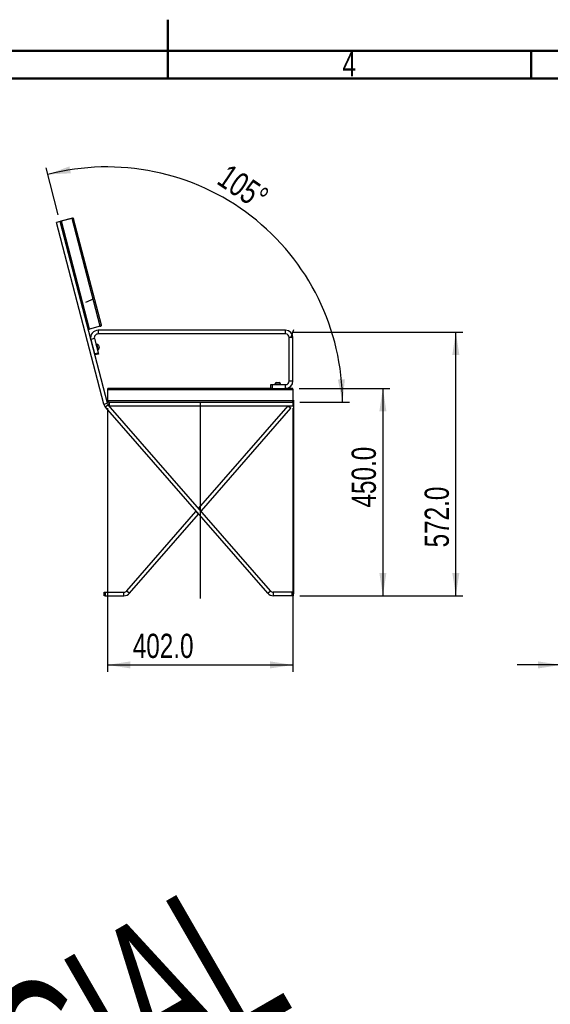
# Model space of a CAD drawing. Header units: millimetres. Extents: x 30 to 8370, y 120 to 5910.
# Tile 17 of 18: x 3772 to 5306, y 3062 to 5910. Entities that reach past the tile are written whole.
import ezdxf

# ---------------------------------------------------------------- set-up
doc = ezdxf.new("R2010")
doc.units = ezdxf.units.MM
doc.header["$LTSCALE"] = 20
doc.layers.add('FORMAT', color=7, linetype='Continuous')
doc.styles.add('SLDTEXTSTYLE0', font='TXT', dxfattribs={"width": 0.605})
doc.styles.add('SLDTEXTSTYLE1', font='TXT', dxfattribs={"width": 0.75})
doc.dimstyles.new('SLDDIMSTYLE1', dxfattribs={"dimtxt": 70, "dimasz": 66.04, "dimexe": 0, "dimexo": 0.0625, "dimgap": 17.5, "dimtad": 1, "dimdec": 1, "dimlfac": 0.75, "dimrnd": 1e-09, "dimzin": 4, "dimdsep": 46, "dimtxsty": 'SLDTEXTSTYLE1', "dimsah": 1, "dimcen": 0.09, "dimadec": 0, "dimazin": 1, "dimtfac": 1, "dimtdec": 1, "dimtofl": 0, "dimtmove": 0, "dimatfit": 3, "dimfxl": 0, "dimfrac": 2, "dimtolj": 1, "dimtzin": 12, "dimarcsym": 0})
doc.dimstyles.new('SLDDIMSTYLE2', dxfattribs={"dimtxt": 70, "dimasz": 66.04, "dimexe": 0, "dimexo": 0.0625, "dimgap": 17.5, "dimtad": 1, "dimdec": 4, "dimlfac": 15, "dimzin": 12, "dimdsep": 46, "dimtxsty": 'SLDTEXTSTYLE1', "dimsah": 1, "dimcen": 0.09, "dimadec": 0, "dimazin": 3, "dimtfac": 1, "dimtdec": 0, "dimtofl": 0, "dimtmove": 0, "dimatfit": 3, "dimfxl": 0, "dimfrac": 2, "dimtolj": 1, "dimtzin": 12, "dimarcsym": 0})
doc.dimstyles.new('SLDDIMSTYLE3', dxfattribs={"dimtxt": 70, "dimasz": 66.04, "dimexe": 0, "dimexo": 0.0625, "dimgap": 17.5, "dimtad": 1, "dimdec": 1, "dimlfac": 0.75, "dimrnd": 1e-09, "dimzin": 4, "dimdsep": 46, "dimtxsty": 'SLDTEXTSTYLE1', "dimsah": 1, "dimcen": 0.09, "dimadec": 0, "dimazin": 1, "dimtfac": 1, "dimtdec": 1, "dimtmove": 0, "dimatfit": 0, "dimfxl": 0, "dimfrac": 2, "dimtolj": 1, "dimtzin": 12, "dimarcsym": 0})

# ---------------------------------------------------------------- blocks, each defined once
blk = doc.blocks.new('_D')
at = {"layer": 'FORMAT'}
for p, q in [((4579.5, 4843.7), (4841.6, 4843.7)), ((4821.6, 4843.7), (4821.6, 4243.7)), ((4581.7, 4243.7), (4841.6, 4243.7))]:
    blk.add_line(p, q, dxfattribs=at)
for points in [[(4821.6, 4843.7), (4811.5, 4777.7), (4831.8, 4777.7)], [(4821.6, 4243.7), (4831.8, 4309.8), (4811.5, 4309.8)]]:
    blk.add_solid(points, dxfattribs=at)
at = {"layer": 'FORMAT', "insert": (4731.4, 4499), "char_height": 70, "attachment_point": 1, "rotation": 90, "style": 'SLDTEXTSTYLE1'}
blk.add_mtext('450.0', dxfattribs=at)
blk = doc.blocks.new('_D_1')
at = {"layer": 'FORMAT'}
for p, q in [((4563.1, 5006.4), (5052.5, 5006.4)), ((5032.5, 4243.7), (5032.5, 5006.4)), ((4581.7, 4243.7), (5052.5, 4243.7))]:
    blk.add_line(p, q, dxfattribs=at)
for points in [[(5032.5, 5006.4), (5022.3, 4940.3), (5042.7, 4940.3)], [(5032.5, 4243.7), (5042.7, 4309.8), (5022.3, 4309.8)]]:
    blk.add_solid(points, dxfattribs=at)
at = {"layer": 'FORMAT', "insert": (4942.3, 4383.7), "char_height": 70, "attachment_point": 1, "rotation": 90, "style": 'SLDTEXTSTYLE1'}
blk.add_mtext('572.0', dxfattribs=at)
blk = doc.blocks.new('_D_2')
at = {"layer": 'FORMAT'}
for p, q in [((3883.4, 5345.8), (3848, 5481.6)), ((4581.7, 4803.7), (4724.9, 4803.7))]:
    blk.add_line(p, q, dxfattribs=at)
blk.add_arc((4024.4, 4803.7), 680.5, 0, 104.5822, dxfattribs=at)
for points in [[(3853.1, 5462.3), (3919.8, 5465.8), (3915.6, 5485.7)], [(4704.9, 4803.7), (4711.8, 4870.2), (4691.5, 4869.2)]]:
    blk.add_solid(points, dxfattribs=at)
at = {"layer": 'FORMAT', "insert": (4377.2, 5495.7), "char_height": 70, "attachment_point": 1, "rotation": 325.8676, "style": 'SLDTEXTSTYLE1'}
blk.add_mtext('105°', dxfattribs=at)
blk = doc.blocks.new('_D_3')
at = {"layer": 'FORMAT'}
for p, q in [((4025.7, 4786.4), (4025.7, 4023.7)), ((4561.7, 4786.4), (4561.7, 4023.7)), ((4025.7, 4043.7), (4561.7, 4043.7))]:
    blk.add_line(p, q, dxfattribs=at)
for points in [[(4025.7, 4043.7), (4091.8, 4033.6), (4091.8, 4053.9)], [(4561.7, 4043.7), (4495.7, 4053.9), (4495.7, 4033.6)]]:
    blk.add_solid(points, dxfattribs=at)
at = {"layer": 'FORMAT', "insert": (4098.7, 4133.9), "char_height": 70, "attachment_point": 1, "style": 'SLDTEXTSTYLE1'}
blk.add_mtext('402.0', dxfattribs=at)
blk = doc.blocks.new('_D_5')
at = {"layer": 'FORMAT'}
for p, q in [((5336.5, 4773), (5336.5, 4023.7)), ((5429.8, 4773), (5429.8, 4023.7)), ((5336.5, 4043.7), (5209.5, 4043.7)), ((5336.5, 4043.7), (5429.8, 4043.7)), ((5429.8, 4043.7), (5793.7, 4043.7))]:
    blk.add_line(p, q, dxfattribs=at)
for points in [[(5336.5, 4043.7), (5270.4, 4053.9), (5270.4, 4033.6)], [(5429.8, 4043.7), (5495.8, 4033.6), (5495.8, 4053.9)]]:
    blk.add_solid(points, dxfattribs=at)
at = {"layer": 'FORMAT', "insert": (5612.6, 4133.9), "char_height": 70, "attachment_point": 1, "style": 'SLDTEXTSTYLE1'}
blk.add_mtext('70.0', dxfattribs=at)

msp = doc.modelspace()

# ---------------------------------------------------------------- linework, layer by layer
at = {"color": 7, "linetype": 'Continuous', "lineweight": 50}
for p, q in [((4200, 5910.02), (4200, 5739.98)), ((120, 5820), (8280, 5820)), ((4200, 5740), (4200, 5820)), ((5250, 5740), (5250, 5820)), ((200, 5740), (8200, 5740))]:
    msp.add_line(p, q, dxfattribs=at)
at = {"color": 7, "linetype": 'Continuous', "lineweight": 25}
for p, q in [((3888.7105251, 5326.3330678), (3878.3873561, 5323.6479312)), ((4025.4787929, 4800.519225), (3888.7105251, 5326.3330678)), ((3924.7060656, 5335.7937173), (3891.1561003, 5327.0657391)), ((3923.4156823, 5335.4580258), (3892.4464836, 5327.4014305)), ((3973.6838195, 5015.1286763), (3892.4464836, 5327.4014305)), ((4004.6530183, 5023.1852716), (3923.4156823, 5335.4580258)), ((4007.9486971, 5026.4044317), (3927.8623033, 5334.2530146)), ((4015.1556238, 4797.8340885), (3878.3873561, 5323.6479312)), ((4005.9434016, 5023.5209631), (3972.3934363, 5014.7929849)), ((4004.6530183, 5023.1852716), (3973.6838195, 5015.1286763)), ((3987.9284421, 4987.6662033), (3977.6128115, 4984.9522496)), ((3977.6128115, 4984.9522496), (3988.3407424, 4944.1758098)), ((3987.9284421, 4987.6662033), (3998.6563729, 4946.8897636)), ((3998.2440726, 5011.7134904), (3998.2440726, 5001.0468237)), ((4540.4081158, 5011.7134904), (3998.2440726, 5011.7134904)), ((4540.4081158, 5001.0468237), (3998.2440726, 5001.0468237)), ((4540.4081158, 5001.0468237), (4540.4081158, 5011.7134904)), ((4561.7414492, 4990.3801571), (4551.0747825, 4990.3801571)), ((4551.0747825, 4865.0468237), (4551.0747825, 4990.3801571)), ((4561.7414492, 4865.0468237), (4561.7414492, 4990.3801571)), ((3983.0322057, 4964.3533472), (3982.8749064, 4964.3124324)), ((3984.8887588, 4956.5700556), (3985.067679, 4956.6165942)), ((3993.5951074, 4972.611637), (3992.0466321, 4972.2088665)), ((3992.0466321, 4972.2088665), (3993.823946, 4965.3758762)), ((3993.3892003, 4967.047282), (3993.3554151, 4967.0384942)), ((3993.5951074, 4972.611637), (3995.3724214, 4965.7786467)), ((3993.823946, 4965.3758762), (3996.5360966, 4954.9488499)), ((3994.0081733, 4971.3413794), (3993.9307495, 4971.3212409)), ((3994.0081733, 4971.3413794), (3998.0358781, 4955.8566258)), ((3995.3724214, 4965.7786467), (3998.2940964, 4954.5460912)), ((3995.3908883, 4959.3017411), (3995.4030527, 4959.3049052)), ((3997.9584543, 4955.8364873), (3998.0358781, 4955.8566258)), ((3999.276537, 4968.2479762), (4001.1292812, 4961.1249896)), ((3988.3407424, 4944.1758098), (3998.6563729, 4946.8897636)), ((3989.3584751, 4940.3074484), (3988.3407424, 4944.1758098)), ((3999.6741056, 4943.0214021), (3989.3584751, 4940.3074484)), ((3996.7478705, 4954.1439058), (3998.2940964, 4954.5460912)), ((3998.6563729, 4946.8897636), (3999.6741056, 4943.0214021)), ((4497.7414492, 4843.7134904), (4028.0271634, 4843.7134904)), ((4497.7414492, 4843.7134904), (4497.7414492, 4854.3801571)), ((4497.7414492, 4854.3801571), (4501.7414492, 4854.3801571)), ((4501.7414492, 4843.7134904), (4497.7414492, 4843.7134904)), ((4501.7414492, 4854.3801571), (4501.7414492, 4843.7134904)), ((4501.7414492, 4854.3801571), (4540.4081158, 4854.3801571)), ((4501.7414492, 4843.7134904), (4540.4081158, 4843.7134904)), ((4508.4081158, 4855.9801571), (4508.4081158, 4854.3801571)), ((4508.4081158, 4855.9801571), (4515.4644566, 4855.9801571)), ((4509.7414492, 4856.0601571), (4509.7414492, 4855.9801571)), ((4509.7414492, 4856.0601571), (4525.7414492, 4856.0601571)), ((4514.0614492, 4860.3801571), (4521.4214492, 4860.3801571)), ((4515.4644566, 4855.9801571), (4527.0747825, 4855.9801571)), ((4525.7414492, 4855.9801571), (4525.7414492, 4856.0601571)), ((4527.0747825, 4854.3801571), (4527.0747825, 4855.9801571)), ((4540.4081158, 4843.7134904), (4540.4081158, 4854.3801571)), ((4559.4557349, 4843.7134904), (4540.4081158, 4843.7134904)), ((4551.0747825, 4865.0468237), (4561.7414492, 4865.0468237)), ((4025.7414492, 4841.0468237), (4025.7414492, 4806.3801571)), ((4561.7414492, 4839.7134904), (4025.7414492, 4839.7134904)), ((4025.7414492, 4839.7134904), (4025.7414492, 4807.7134904)), ((4561.7414492, 4841.0468237), (4561.7414492, 4806.3801571)), ((4561.7414492, 4839.7134904), (4561.7414492, 4807.7134904)), ((4015.1556238, 4797.8340885), (4025.4787929, 4800.519225)), ((4027.7615053, 4796.1951652), (4019.7210486, 4789.1859688)), ((4488.8591502, 4251.0237649), (4019.7210486, 4789.1859688)), ((4561.7414492, 4807.7134904), (4025.7414492, 4807.7134904)), ((4496.8996068, 4258.0329613), (4027.7615053, 4796.1951652)), ((4030.4081158, 4803.7134904), (4028.0271634, 4803.7134904)), ((4030.4081158, 4803.7134904), (4030.4081158, 4793.0468237)), ((4030.4081158, 4803.7134904), (4561.7414492, 4803.7134904)), ((4030.4081158, 4793.0468237), (4561.7414492, 4793.0468237)), ((4289.1035181, 4496.4020059), (4547.7009925, 4793.0468237)), ((4297.1439748, 4489.3928095), (4555.7414492, 4786.0376273)), ((4547.7009925, 4793.0468237), (4555.7414492, 4786.0376273)), ((4561.7414492, 4803.7134904), (4561.7414492, 4793.0468237)), ((4081.3074295, 4258.0329613), (4281.0429423, 4487.1554807)), ((4089.3478861, 4251.0237649), (4289.083399, 4480.1462843)), ((4282.0281876, 4488.2856847), (4281.0429423, 4487.1554807)), ((4281.0429423, 4487.1554807), (4289.083399, 4480.1462843)), ((4289.1035181, 4480.1693636), (4289.083399, 4480.1462843)), ((4297.1439748, 4489.3928095), (4289.1035181, 4496.4020059)), ((4297.1439748, 4489.3928095), (4296.1788487, 4488.2856847)), ((4016.3044853, 4243.7088244), (4016.3044853, 4254.375491)), ((4016.3044853, 4254.375491), (4018.971152, 4254.375491)), ((4018.971152, 4243.7088244), (4016.3044853, 4243.7088244)), ((4018.971152, 4254.375491), (4018.971152, 4243.7088244)), ((4018.971152, 4254.375491), (4073.2669728, 4254.375491)), ((4018.971152, 4243.7088244), (4073.2669728, 4243.7088244)), ((4073.2669728, 4243.7088244), (4073.2669728, 4254.375491)), ((4081.3074295, 4258.0329613), (4089.3478861, 4251.0237649)), ((4488.8591502, 4251.0237649), (4496.8996068, 4258.0329613)), ((4504.9400635, 4254.375491), (4504.9400635, 4243.7088244)), ((4559.2358843, 4254.375491), (4504.9400635, 4254.375491)), ((4559.2358843, 4243.7088244), (4504.9400635, 4243.7088244)), ((4559.2358843, 4243.7088244), (4559.2358843, 4254.375491)), ((4559.2358843, 4254.375491), (4561.902551, 4254.375491)), ((4561.902551, 4243.7088244), (4559.2358843, 4243.7088244)), ((4561.902551, 4254.375491), (4561.902551, 4243.7088244))]:
    msp.add_line(p, q, dxfattribs=at)
for centre, radius, start, end in [((3891.8274832, 5324.4849725), 2.6666667, 104.5821937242, 177.6693774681), ((3925.3774486, 5333.2129508), 2.6666667, 14.5821937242, 104.5821937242), ((3971.7220533, 5017.3737514), 2.6666667, 210.5687269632, 284.5821937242), ((4005.2720186, 5026.1017297), 2.6666667, 284.5821937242, 14.5821937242), ((3998.2440726, 4990.3801571), 21.3333333, 90, 194.74), ((3998.2440726, 4990.3801571), 10.6666667, 90, 194.74), ((4540.4081158, 4990.3801571), 21.3333333, 0, 90), ((4540.4081158, 4990.3801571), 10.6666667, 0, 90), ((3995.0956536, 4967.1604959), 4.32, 14.58, 104.58), ((3996.9483978, 4960.0375093), 4.32, 284.58, 14.58), ((4028.4081158, 4841.0468237), 2.6666667, 90, 180), ((4514.0614492, 4856.0601571), 4.32, 90, 180), ((4521.4214492, 4856.0601571), 4.32, 0, 90), ((4540.4081158, 4865.0468237), 21.3333333, 270, 0), ((4540.4081158, 4865.0468237), 10.6666667, 270, 0), ((4559.0747825, 4841.0468237), 2.6666667, 0, 90), ((4035.8019619, 4803.2043616), 21.3333333, 194.58, 221.08), ((4035.8019619, 4803.2043616), 10.6666667, 194.58, 221.08), ((4028.4081158, 4806.3801571), 2.6666667, 180, 270), ((4559.0747825, 4806.3801571), 2.6666667, 270, 0), ((4073.2669728, 4265.0421577), 10.6666667, 270, 318.92), ((4073.2669728, 4265.0421577), 21.3333333, 270, 318.92), ((4504.9400635, 4265.0421577), 21.3333333, 221.08, 270), ((4504.9400635, 4265.0421577), 10.6666667, 221.08, 270)]:
    msp.add_arc(centre, radius, start, end, dxfattribs=at)
for centre, major_axis, start_param, end_param in [((3893.0219547, 5325.1893449), (3.8711498, 1.0070744), 1.5707963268, 2.9008629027), ((3923.9911534, 5333.2459402), (3.8711498, 1.0070744), 0, 1.5707963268), ((3973.1083484, 5017.340762), (3.8711498, 1.0070744), 3.3691551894, 4.7123889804), ((4004.0775472, 5025.3973573), (3.8711498, 1.0070744), 4.7123889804, 6.2831853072), ((4028.0271634, 4839.7134904), (0, 4), 0, 1.5707963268), ((4559.4557349, 4839.7134904), (0, 4), 4.7123889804, 6.2831853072), ((4028.0271634, 4807.7134904), (0, 4), 1.5707963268, 3.1415926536), ((4559.4557349, 4807.7134904), (0, 4), 3.1415926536, 4.7123889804)]:
    msp.add_ellipse(centre, major_axis=major_axis, ratio=0.5714285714, start_param=start_param, end_param=end_param, dxfattribs=at)
at = {"layer": 'FORMAT'}
for p, q in [((3985.8744591, 5102.3539265), (3961.8156527, 5091.7039108)), ((4563.0747825, 5013.1205764), (4555.0747825, 4988.6926508)), ((4293.0747825, 4803.7134904), (4293.0747825, 4236.0775277)), ((4563.0747825, 4809.9446273), (4563.0747825, 4249.0468237))]:
    msp.add_line(p, q, dxfattribs=at)

# ---------------------------------------------------------------- texts
at = {"color": 7, "linetype": 'Continuous', "lineweight": 0, "insert": (4724.2951381, 5816.5208512), "char_height": 70, "attachment_point": 2, "style": 'SLDTEXTSTYLE1'}
msp.add_mtext('4', dxfattribs=at)
at = {"layer": 'FORMAT', "insert": (2208.3603553, 2214.2491423), "char_height": 449.79166667, "attachment_point": 1, "rotation": 30, "style": 'SLDTEXTSTYLE0'}
msp.add_mtext('COMMERCIAL', dxfattribs=at)

# ---------------------------------------------------------------- dimensions: what is measured, and where the dimension line sits
at = {"layer": 'FORMAT'}
dim = msp.add_angular_dim_2l(base=(4440.6249259, 5342.0622042), line1=((4024.4081158, 4803.7134904), (3888.4321795, 5326.3990222)), line2=((4561.7414492, 4803.7134904), (4024.4081158, 4803.7134904)), dimstyle='SLDDIMSTYLE2', dxfattribs=at)
dim.commit()
dim.dimension.update_dxf_attribs({"geometry": '_D_2', "text_midpoint": (4406.2318784, 5366.9775359), "dimtype": 162})
for base, p1, p2, picture, middle in [((5032.500325, 5006.3801571), (4561.7414492, 4243.7134904), (4543.0747825, 5006.3801571), '_D_1', (5032.500325, 4500.1147432)), ((4821.6315627, 4243.7134904), (4559.4557349, 4843.7134904), (4561.7414492, 4243.7134904), '_D', (4821.6315627, 4615.3516155))]:
    dim = msp.add_linear_dim(base=base, p1=p1, p2=p2, angle=90, dimstyle='SLDDIMSTYLE1', dxfattribs=at)
    dim.commit()
    dim.dimension.update_dxf_attribs({"geometry": picture, "text_midpoint": middle, "dimtype": 160})
for base, p1, p2, dimstyle, picture, middle in [((4561.7414492, 4043.7134904), (4025.7414492, 4806.3801571), (4561.7414492, 4806.3801571), 'SLDDIMSTYLE1', '_D_3', (4215.0925285, 4043.7134904)), ((5429.8045757, 4043.7134904), (5336.4712424, 4793.0468237), (5429.8045757, 4793.0468237), 'SLDDIMSTYLE3', '_D_5', (5703.144219, 4043.7134904))]:
    dim = msp.add_linear_dim(base=base, p1=p1, p2=p2, dimstyle=dimstyle, dxfattribs=at)
    dim.commit()
    dim.dimension.update_dxf_attribs({"geometry": picture, "text_midpoint": middle, "dimtype": 160})

doc.saveas('drawing.dxf')
